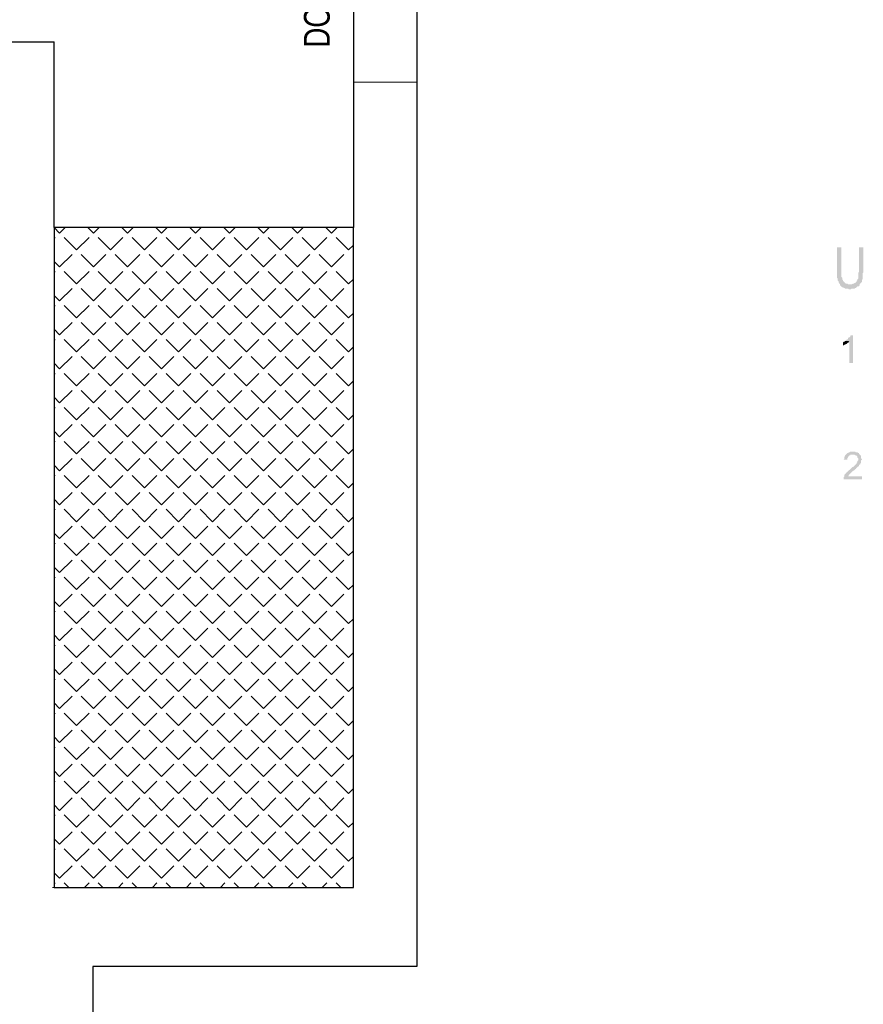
# Model space of a CAD drawing. Header units: millimetres. Extents: x 282377 to 1404227, y -783705 to 1038705.
# Tile 97 of 243: x 382294 to 382784, y 7303 to 7875. Entities that reach past the tile are written whole.
import ezdxf

# ---------------------------------------------------------------- set-up
doc = ezdxf.new("R2010")
doc.units = ezdxf.units.MM
doc.linetypes.add('ACAD_ISO08W100', pattern=[36, 24, -3, 6, -3])
doc.layers.add('!!ELEKTRYKA', color=7, linetype='Continuous')
doc.layers.add('Cienka', color=7, linetype='Continuous', lineweight=18)
doc.styles.add('BIKWYM', font='BIKROMSW.SHX', dxfattribs={"width": 0.8})

msp = doc.modelspace()

# ---------------------------------------------------------------- hatches: boundary and pattern name
at = {"layer": '!!ELEKTRYKA', "linetype": 'ACAD_ISO08W100'}
for points in [[(382771.32, 7743.09), (382768.78, 7743.09), (382768.78, 7729.12), (382768.78, 7729.12), (382768.78, 7728.27), (382768.78, 7727.43), (382768.78, 7727), (382768.78, 7726.16), (382768.78, 7725.31), (382769.2, 7724.89), (382769.2, 7724.46), (382769.2, 7723.62), (382769.63, 7723.19), (382769.63, 7723.19), (382769.63, 7722.77), (382770.05, 7721.92), (382770.47, 7721.5), (382775.98, 7721.5), (382775.98, 7721.5), (382775.13, 7721.5), (382774.71, 7721.92), (382774.28, 7721.92), (382773.86, 7721.92), (382773.44, 7722.35), (382773.01, 7722.77), (382772.59, 7723.19), (382772.17, 7723.62), (382772.17, 7724.04), (382771.74, 7724.46), (382771.74, 7725.31), (382771.32, 7725.73), (382771.32, 7726.16), (382771.32, 7727), (382771.32, 7727.43), (382771.32, 7728.27), (382771.32, 7729.12)], [(382784.02, 7743.09), (382781.48, 7743.09), (382781.48, 7728.7), (382781.06, 7727.85), (382781.06, 7727), (382781.06, 7726.16), (382781.06, 7725.73), (382781.06, 7724.89), (382780.63, 7724.46), (382780.63, 7724.04), (382780.21, 7723.62), (382780.21, 7723.19), (382780.21, 7723.19), (382779.79, 7722.77), (382779.36, 7722.35), (382778.94, 7722.35), (382778.52, 7721.92), (382778.09, 7721.92), (382777.25, 7721.5), (382776.82, 7721.5), (382775.98, 7721.5), (382770.47, 7721.5), (382770.47, 7721.08), (382770.9, 7720.65), (382771.32, 7720.23), (382771.74, 7719.81), (382772.17, 7719.81), (382772.59, 7719.38), (382773.01, 7719.38), (382773.44, 7718.96), (382773.86, 7718.96), (382774.71, 7718.96), (382775.13, 7718.96), (382775.55, 7718.54), (382776.4, 7718.54), (382776.82, 7718.54), (382777.25, 7718.96), (382778.09, 7718.96), (382778.52, 7718.96), (382778.94, 7718.96), (382779.36, 7719.38), (382779.79, 7719.38), (382780.21, 7719.81), (382780.63, 7720.23), (382781.48, 7720.23), (382781.9, 7721.08), (382781.9, 7721.5), (382782.33, 7721.92), (382782.75, 7722.35), (382783.17, 7722.77), (382783.17, 7723.62), (382783.17, 7724.04), (382783.6, 7724.46), (382783.6, 7724.89), (382783.6, 7725.73), (382783.6, 7726.16), (382783.6, 7727), (382783.6, 7727.85), (382784.02, 7728.27), (382784.02, 7729.12)], [(382773.44, 7688.48), (382773.01, 7688.06), (382772.59, 7688.06), (382772.17, 7687.63), (382772.17, 7685.94), (382772.17, 7685.94), (382772.59, 7685.94), (382773.01, 7686.36), (382773.44, 7686.36), (382773.86, 7686.79), (382774.28, 7686.79), (382774.28, 7686.79), (382774.71, 7687.21), (382775.13, 7687.63), (382775.55, 7687.63), (382775.55, 7688.06), (382775.98, 7688.48)], [(382778.09, 7691.87), (382776.82, 7691.87), (382776.4, 7691.44), (382776.4, 7691.02), (382775.98, 7690.6), (382775.55, 7690.6), (382775.13, 7690.17), (382775.13, 7689.75), (382774.71, 7689.33), (382774.28, 7689.33), (382773.86, 7688.9), (382773.86, 7688.9), (382773.44, 7688.48), (382775.98, 7688.48), (382775.98, 7675.78), (382778.09, 7675.78)], [(382778.09, 7624.13), (382776.4, 7624.13), (382775.98, 7623.71), (382775.55, 7623.71), (382775.13, 7623.28), (382774.71, 7623.28), (382774.28, 7622.86), (382774.28, 7622.86), (382773.86, 7622.44), (382773.44, 7622.01), (382773.44, 7621.59), (382773.01, 7621.17), (382773.01, 7620.74), (382773.01, 7620.32), (382773.01, 7619.9), (382772.59, 7619.47), (382774.71, 7619.47), (382774.71, 7619.9), (382774.71, 7620.32), (382775.13, 7620.74), (382775.13, 7621.17), (382775.55, 7621.17), (382775.55, 7621.59), (382775.98, 7622.01), (382776.4, 7622.01), (382776.4, 7622.44), (382776.82, 7622.44), (382777.67, 7622.44), (382778.09, 7622.44), (382781.9, 7622.44), (382781.48, 7622.86), (382781.48, 7622.86), (382781.48, 7623.28), (382781.06, 7623.28), (382780.63, 7623.71), (382780.21, 7623.71), (382779.79, 7623.71), (382779.36, 7624.13), (382778.94, 7624.13), (382778.52, 7624.13)], [(382781.9, 7622.44), (382778.09, 7622.44), (382778.94, 7622.44), (382779.36, 7622.01), (382779.79, 7622.01), (382780.21, 7621.59), (382780.21, 7621.59), (382780.63, 7621.17), (382780.63, 7621.17), (382780.63, 7620.74), (382781.06, 7620.32), (382781.06, 7619.9), (382781.06, 7619.47), (382781.06, 7619.05), (382780.63, 7618.63), (382780.63, 7618.2), (382780.21, 7617.78), (382780.21, 7617.36), (382779.79, 7616.93), (382779.79, 7616.93), (382779.36, 7616.51), (382779.36, 7616.51), (382778.94, 7616.09), (382778.52, 7615.66), (382778.09, 7615.24), (382777.67, 7615.24), (382777.25, 7614.82), (382776.82, 7614.39), (382776.4, 7613.97), (382775.98, 7613.55), (382775.55, 7613.12), (382775.55, 7613.12), (382775.13, 7612.7), (382774.71, 7612.28), (382774.28, 7612.28), (382774.28, 7611.85), (382773.86, 7611.43), (382773.86, 7611.43), (382773.44, 7611.01), (382773.01, 7610.58), (382773.01, 7610.16), (382773.01, 7609.74), (382772.59, 7609.31), (382772.59, 7609.31), (382772.59, 7608.89), (382772.59, 7608.47), (382772.59, 7608.04), (382783.17, 7608.04), (382783.17, 7609.74), (382775.13, 7609.74), (382775.13, 7609.74), (382775.55, 7610.16), (382775.55, 7610.58), (382775.98, 7611.01), (382775.98, 7611.01), (382776.4, 7611.43), (382776.4, 7611.43), (382776.82, 7611.85), (382777.25, 7612.28), (382777.67, 7612.7), (382778.09, 7613.12), (382778.52, 7613.12), (382778.94, 7613.55), (382779.36, 7613.97), (382779.79, 7613.97), (382779.79, 7614.39), (382780.21, 7614.82), (382780.63, 7615.24), (382780.63, 7615.24), (382781.06, 7615.66), (382781.48, 7615.66), (382781.48, 7616.09), (382781.48, 7616.51), (382781.9, 7616.51), (382782.33, 7616.93), (382782.33, 7617.36), (382782.75, 7617.78), (382782.75, 7617.78), (382782.75, 7618.2), (382782.75, 7618.63), (382782.75, 7619.05), (382783.17, 7619.47), (382783.17, 7619.9), (382782.75, 7620.32), (382782.75, 7620.74), (382782.75, 7621.17), (382782.75, 7621.59), (382782.33, 7622.01), (382782.33, 7622.01)]]:
    msp.add_hatch(color=7, dxfattribs=at).paths.add_polyline_path(points)
at = {"lineweight": 20}
h = msp.add_hatch(dxfattribs=at)
h.set_pattern_fill('ANGLE', color=252, scale=2, angle=45)
h.set_pattern_definition([(45, (329171.58, 34798.067), (-9.8782817, 9.8782817), [10.16, -3.81]), (135, (329171.58, 34798.067), (-9.8782817, -9.8782817), [10.16, -3.81])])
h.paths.add_polyline_path([(382313.51, 7754.62), (382313.51, 7370.62), (382487.51, 7370.62), (382487.51, 7754.62)])

# ---------------------------------------------------------------- linework, layer by layer
at = {"color": 252}
for p, q in [((382524.44, 8013.62), (382524.44, 7324.66)), ((382487.51, 7968.62), (382487.51, 7754.62)), ((382191.01, 7862.62), (382313.51, 7862.62)), ((382313.51, 7754.62), (382313.51, 7862.62)), ((382524.44, 7324.66), (382336.07, 7324.66)), ((382336.07, 7324.66), (382336.07, 7170.62))]:
    msp.add_line(p, q, dxfattribs=at)
at = {"color": 252, "lineweight": 20}
for p, q in [((382487.51, 7754.62), (382487.51, 7740.62)), ((382487.51, 7740.62), (382487.51, 7370.62)), ((382487.51, 7370.62), (382312.51, 7370.62))]:
    msp.add_line(p, q, dxfattribs=at)
at = {"color": 252}
msp.add_lwpolyline([(382313.51, 7754.62), (382313.51, 7370.62), (382487.51, 7370.62), (382487.51, 7754.62)], close=True, dxfattribs=at)
at = {"layer": 'Cienka', "color": 252}
msp.add_line((382487.51, 7839.12), (382524.44, 7839.12), dxfattribs=at)

# ---------------------------------------------------------------- texts
at = {"layer": 'Cienka', "color": 252, "lineweight": 0, "insert": (382466.39, 7912.72), "char_height": 15, "attachment_point": 5, "rotation": 90, "style": 'BIKWYM'}
msp.add_mtext('\\A1;DO BUDYNKU', dxfattribs=at)

doc.saveas('drawing.dxf')
